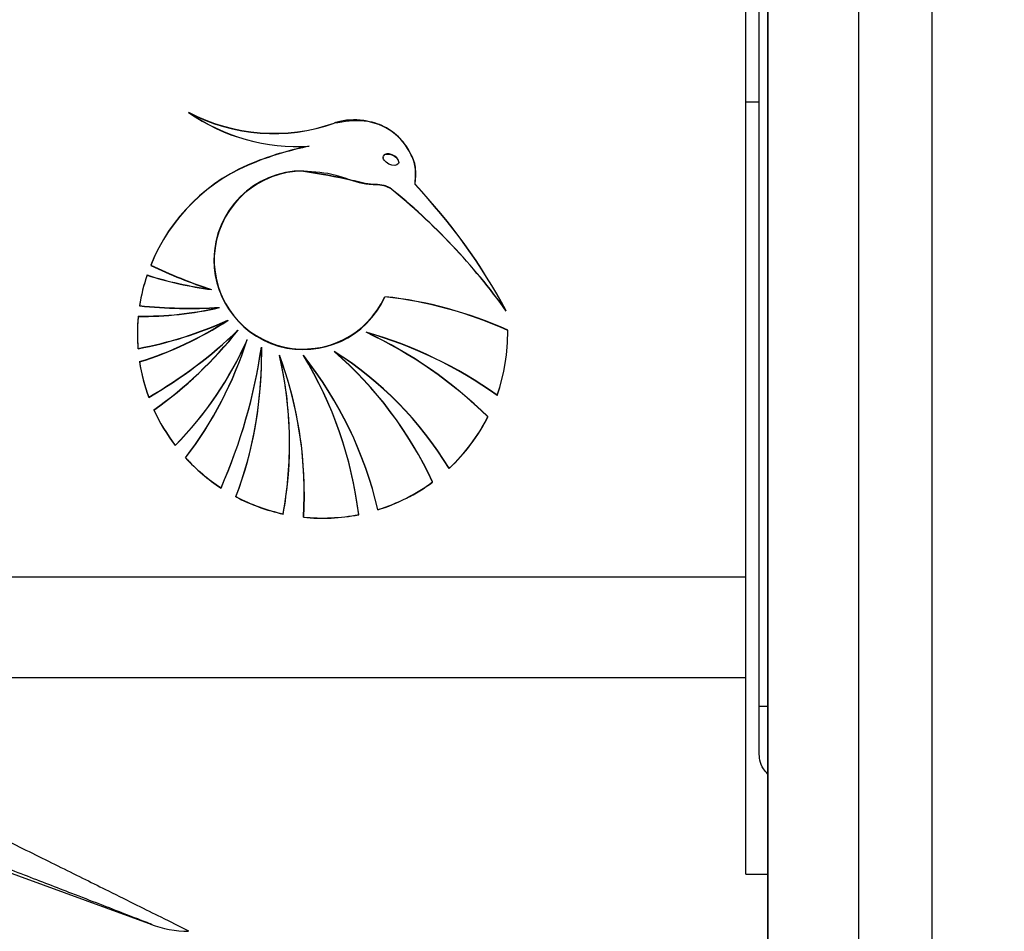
# Model space of a CAD drawing. Header units: millimetres. Extents: x 20 to 26560, y 40 to 18133.
# Tile 20 of 97: x 8913 to 8987, y 5311 to 5379. Entities that reach past the tile are written whole.
import ezdxf

# ---------------------------------------------------------------- set-up
doc = ezdxf.new("R2010")
doc.units = ezdxf.units.MM
doc.header["$LTSCALE"] = 2
doc.layers.add('COMPONENT_GEOMETRY', color=7, linetype='Continuous')
doc.styles.add('SLDTEXTSTYLE0', font='TXT', dxfattribs={"width": 0.75})
doc.dimstyles.new('SLDDIMSTYLE1', dxfattribs={"dimtxt": 150, "dimasz": 6.604, "dimexe": 0, "dimexo": 0.0625, "dimgap": 37.5, "dimtad": 0, "dimtih": 1, "dimtoh": 1, "dimdec": 0, "dimrnd": 1e-09, "dimzin": 12, "dimdsep": 46, "dimtxsty": 'SLDTEXTSTYLE0', "dimsah": 1, "dimcen": 0.09, "dimadec": 0, "dimazin": 3, "dimtfac": 1, "dimtdec": 0, "dimtofl": 0, "dimtmove": 0, "dimatfit": 3, "dimfxl": 1, "dimfrac": 2, "dimtolj": 1, "dimtzin": 12, "dimarcsym": 0})

# ---------------------------------------------------------------- blocks, each defined once
blk = doc.blocks.new('_D_3')
at = {"layer": 'COMPONENT_GEOMETRY', "color": 7}
for p, q in [((8984.055, 7491.327), (6579.839, 7491.327)), ((6586.189, 7491.327), (6586.189, 4817.337)), ((6286.085, 4786.869), (6240.381, 4786.869)), ((6240.381, 4786.869), (6240.381, 4548.744)), ((6886.293, 4786.869), (6931.996, 4786.869)), ((6931.996, 4786.869), (6931.996, 4548.744)), ((6240.381, 4548.744), (6286.085, 4548.744)), ((6931.996, 4548.744), (6886.293, 4548.744)), ((6586.189, 1650.327), (6586.189, 4324.317)), ((8897.92, 1650.327), (6579.839, 1650.327))]:
    blk.add_line(p, q, dxfattribs=at)
for points in [[(6586.189, 7491.327), (6585.173, 7484.723), (6587.205, 7484.723)], [(6586.189, 1650.327), (6587.205, 1656.931), (6585.173, 1656.931)]]:
    blk.add_solid(points, dxfattribs=at)
at = {"layer": 'COMPONENT_GEOMETRY', "color": 7, "char_height": 150, "attachment_point": 1, "style": 'SLDTEXTSTYLE0'}
for s, insert in [('9\'6.98"', (6286.085, 4742.104)), ('2921mm', (6177.022, 4517.677))]:
    blk.add_mtext(s, dxfattribs=dict(at, insert=insert))

msp = doc.modelspace()

# ---------------------------------------------------------------- linework, layer by layer
at = {"color": 8, "linetype": 'Continuous', "lineweight": 25}
for p, q in [((8975.707, 1723.327), (8975.707, 7471.327)), ((8981.172, 7471.327), (8981.172, 1723.327)), ((8968.908, 5940.867), (8968.908, 1723.327)), ((8968.26, 5328.142), (8968.897, 5328.142))]:
    msp.add_line(p, q, dxfattribs=at)
at = {"color": 7, "linetype": 'Continuous', "lineweight": 25}
for p, q in [((8968.897, 5940.861), (8968.897, 1723.327)), ((8968.26, 5328.142), (8968.26, 5940.309)), ((8967.26, 5337.809), (8967.26, 5384.213)), ((8967.26, 5373.309), (8968.26, 5373.309)), ((8934.63, 5369.986), (8934.63, 5369.976)), ((8930.684, 5368.833), (8930.684, 5368.843)), ((8940.164, 5369.155), (8940.164, 5369.139)), ((8941.319, 5368.785), (8941.319, 5368.804)), ((8934.191, 5368.131), (8934.191, 5368.121)), ((8942.541, 5367.137), (8942.566, 5367.809)), ((8942.541, 5367.128), (8942.541, 5367.118)), ((8940.659, 5366.873), (8940.659, 5366.864)), ((8927.505, 5361.485), (8927.505, 5361.465)), ((8927.325, 5359.272), (8927.325, 5359.263)), ((8927.926, 5357.925), (8927.926, 5357.915)), ((8928.555, 5356.975), (8928.555, 5356.966)), ((8929.295, 5356.221), (8929.295, 5356.211)), ((8938.886, 5356.082), (8938.886, 5356.073)), ((8949.469, 5355.954), (8949.469, 5355.973)), ((8930.003, 5355.535), (8930.003, 5355.525)), ((8921.829, 5354.857), (8921.829, 5354.847)), ((8931.052, 5354.967), (8931.06, 5354.248)), ((8931.052, 5354.957), (8931.052, 5354.948)), ((8936.499, 5354.642), (8936.499, 5354.632)), ((8931.06, 5354.238), (8931.06, 5354.248)), ((8931.06, 5354.229), (8931.06, 5354.238)), ((8932.405, 5354.354), (8932.405, 5354.344)), ((8934.191, 5354.354), (8934.191, 5354.344)), ((8922.633, 5351.224), (8922.633, 5351.205)), ((8948.678, 5351.371), (8948.678, 5351.361)), ((8924.616, 5347.623), (8924.616, 5347.604)), ((8933.159, 5347.741), (8933.159, 5347.75)), ((8933.159, 5347.731), (8933.159, 5347.741)), ((8945.093, 5345.92), (8945.093, 5345.901)), ((8928.034, 5344.453), (8928.034, 5344.433)), ((8835.159, 5343.739), (8922.874, 5311.814)), ((8934.252, 5344.128), (8934.252, 5344.138)), ((8939.764, 5342.825), (8939.764, 5342.806)), ((8932.687, 5342.5), (8932.687, 5342.49)), ((8874.84, 5337.809), (8967.26, 5337.809)), ((8967.26, 5330.264), (8967.26, 5337.809)), ((8887.06, 5330.264), (8967.26, 5330.264)), ((8967.26, 5315.576), (8967.26, 5330.264)), ((8968.26, 5324.679), (8968.26, 5328.142)), ((8967.26, 5315.576), (8968.897, 5315.576))]:
    msp.add_line(p, q, dxfattribs=at)
at = {"color": 7, "linetype": 'Continuous', "lineweight": 25, "flags": 128}
msp.add_lwpolyline([(8934.252, 5344.148), (8934.25, 5343.807), (8934.191, 5342.269)], dxfattribs=at)
at = {"color": 7, "linetype": 'Continuous', "lineweight": 25}
for centre, radius, start, end in [((8933.732, 5384.159), 14.192, 235.09287, 273.62844), ((8931.979, 5384.576), 13.635, 242.15474, 289.36037), ((8931.979, 5384.566), 13.635, 242.15474, 289.36037), ((8933.732, 5384.149), 14.192, 235.09287, 273.62844), ((8931.979, 5384.557), 13.635, 242.15474, 289.36038), ((8933.732, 5384.139), 14.192, 235.09287, 273.62844), ((8939.892, 5344.644), 25.892, 101.72563, 110.83342), ((8939.892, 5344.634), 25.892, 101.72563, 110.83342), ((8939.892, 5344.625), 25.892, 101.72563, 110.83342), ((8935.586, 5355.93), 13.812, 110.79179, 158.04052), ((8935.586, 5355.921), 13.812, 110.79179, 158.04052), ((8935.586, 5355.911), 13.812, 110.79179, 158.04052), ((8934.176, 5361.469), 6.672, 89.87071, 179.8629), ((8934.198, 5361.461), 6.67, 90.05457, 335.76701), ((8934.198, 5361.451), 6.67, 90.05457, 335.76701), ((8910.142, 5336.586), 44.532, 28.26732, 43.31801), ((8910.142, 5336.577), 44.532, 28.26732, 43.31801), ((8910.142, 5336.567), 44.532, 28.26732, 43.31801), ((8911.05, 5330.173), 47.162, 35.67259, 51.11162), ((8911.05, 5330.164), 47.162, 35.67259, 51.11162), ((8911.05, 5330.154), 47.162, 35.67259, 51.11162), ((8938.046, 5392.79), 35.182, 244.27674, 252.25798), ((8938.046, 5392.781), 35.182, 244.27674, 252.25798), ((8934.194, 5361.511), 6.69, 180.22075, 335.46795), ((8935.51, 5355.971), 13.725, 161.36056, 171.22386), ((8935.51, 5355.962), 13.725, 161.36056, 171.22386), ((8931.168, 5387.835), 28.811, 252.50021, 262.33598), ((8931.168, 5387.826), 28.811, 252.50021, 262.33598), ((8938.046, 5392.771), 35.182, 244.27674, 252.25798), ((8935.51, 5355.952), 13.725, 161.36056, 171.22386), ((8931.168, 5387.816), 28.811, 252.50021, 262.33598), ((8937.151, 5329.133), 29.765, 65.55762, 83.96543), ((8937.151, 5329.124), 29.765, 65.55762, 83.96543), ((8937.151, 5329.114), 29.765, 65.55762, 83.96543), ((8922.043, 5383.828), 26.553, 269.57643, 282.80175), ((8922.043, 5383.818), 26.553, 269.57643, 282.80175), ((8922.043, 5383.808), 26.553, 269.57643, 282.80175), ((8925.769, 5396.101), 38.227, 264.2587, 273.23496), ((8925.769, 5396.091), 38.227, 264.2587, 273.23496), ((8925.769, 5396.081), 38.227, 264.2587, 273.23496), ((8935.499, 5355.973), 13.715, 174.55112, 179.99997), ((8935.499, 5355.963), 13.715, 174.55109, 184.62838), ((8935.499, 5355.954), 13.715, 174.55109, 184.62838), ((8916.545, 5383.376), 28.995, 280.50007, 294.46937), ((8916.545, 5383.367), 28.995, 280.50007, 294.46937), ((8916.545, 5383.357), 28.995, 280.50007, 294.46937), ((8914.158, 5379.051), 26.348, 287.19139, 303.12365), ((8914.158, 5379.042), 26.348, 287.19139, 303.12365), ((8914.158, 5379.032), 26.348, 287.19139, 303.12365), ((8935.499, 5355.973), 13.715, 180.00002, 184.62838), ((8905.317, 5381.205), 34.622, 300.00874, 313.83405), ((8905.317, 5381.195), 34.622, 300.00874, 313.83405), ((8905.317, 5381.186), 34.622, 300.00874, 313.83405), ((8905.557, 5374.994), 30.259, 305.24886, 321.67623), ((8905.557, 5374.984), 30.259, 305.24886, 321.67623), ((8905.557, 5374.975), 30.259, 305.24886, 321.67623), ((8930.026, 5325.151), 32.184, 54.58381, 74.0216), ((8924.413, 5325.49), 33.852, 45.85041, 64.6885), ((8930.026, 5325.141), 32.184, 54.58381, 74.0216), ((8924.413, 5325.48), 33.852, 45.85041, 64.6885), ((8924.413, 5325.471), 33.852, 45.85041, 64.6885), ((8930.026, 5325.132), 32.184, 54.58381, 74.0216), ((8935.749, 5355.973), 13.72, 340.44129, 1.07302), ((8935.749, 5355.964), 13.72, 340.44129, 1.07302), ((8935.749, 5355.954), 13.72, 340.44129, 1.07302), ((8905.198, 5366.621), 27.166, 315.62765, 335.93726), ((8905.198, 5366.611), 27.166, 315.62765, 335.93726), ((8905.198, 5366.601), 27.166, 315.62765, 335.93726), ((8901.589, 5364.751), 29.868, 322.82191, 342.04563), ((8901.589, 5364.742), 29.868, 322.82191, 342.04563), ((8901.589, 5364.732), 29.868, 322.82191, 342.04563), ((8891.081, 5360.75), 40.387, 336.20202, 351.76795), ((8891.081, 5360.74), 40.387, 336.20202, 351.76795), ((8891.081, 5360.73), 40.387, 336.20202, 351.76795), ((8901.436, 5354.239), 29.624, 339.33401, 1.38831), ((8901.436, 5354.23), 29.624, 339.33401, 1.38831), ((8921.879, 5331.667), 27.24, 31.54874, 57.53943), ((8917.308, 5332.529), 29.286, 24.97389, 49.05848), ((8921.879, 5331.658), 27.24, 31.54874, 57.53943), ((8917.308, 5332.52), 29.286, 24.97389, 49.05848), ((8917.308, 5332.51), 29.286, 24.97389, 49.05848), ((8921.879, 5331.648), 27.24, 31.54874, 57.53943), ((8935.511, 5355.975), 13.727, 188.77649, 200.25013), ((8935.511, 5355.965), 13.727, 188.77649, 200.25013), ((8935.511, 5355.956), 13.727, 188.77649, 200.25013), ((8901.435, 5354.249), 29.625, 339.33415, 359.99777), ((8905.079, 5344.147), 29.173, 0.00189, 20.49992), ((8903.779, 5347.75), 29.38, 0.0006, 13.00885), ((8905.08, 5344.138), 29.171, 356.30882, 20.50028), ((8903.782, 5347.741), 29.377, 349.72279, 13.00935), ((8903.782, 5347.731), 29.377, 349.72279, 13.00935), ((8905.08, 5344.128), 29.171, 356.30882, 20.50028), ((8911.021, 5336.057), 29.53, 13.24855, 38.31055), ((8908.675, 5338.825), 29.875, 6.98872, 31.3402), ((8911.021, 5336.048), 29.53, 13.24855, 38.31055), ((8908.675, 5338.815), 29.875, 6.98872, 31.3402), ((8908.675, 5338.806), 29.875, 6.98872, 31.3402), ((8911.021, 5336.038), 29.53, 13.24855, 38.31055), ((8935.546, 5355.99), 13.765, 204.49523, 217.4333), ((8935.546, 5355.981), 13.765, 204.49523, 217.4333), ((8935.546, 5355.971), 13.765, 204.49523, 217.4333), ((8935.692, 5356), 13.784, 313.00357, 333.17283), ((8935.692, 5355.99), 13.784, 313.00357, 333.17283), ((8935.692, 5355.981), 13.784, 313.00357, 333.17283), ((8903.781, 5347.75), 29.377, 349.72268, 359.99974), ((8935.592, 5356.029), 13.825, 222.4249, 236.8599), ((8935.592, 5356.02), 13.825, 222.4249, 236.8599), ((8935.592, 5356.01), 13.825, 222.4249, 236.8599), ((8935.638, 5356.063), 13.867, 287.31009, 306.34406), ((8935.638, 5356.054), 13.867, 287.31009, 306.34406), ((8935.638, 5356.044), 13.867, 287.31009, 306.34406), ((8935.622, 5356.079), 13.884, 242.23488, 257.79701), ((8935.622, 5356.069), 13.884, 242.23488, 257.79701), ((8935.622, 5356.06), 13.884, 242.23488, 257.79701), ((8935.627, 5356.1), 13.906, 264.075, 281.20255), ((8935.627, 5356.091), 13.906, 264.075, 281.20255), ((8935.627, 5356.081), 13.906, 264.075, 281.20255), ((8925.671, 5319.309), 8, 248.77679, 269.58123)]:
    msp.add_arc(centre, radius, start, end, dxfattribs=at)
msp.add_ellipse((8940.741, 5368.97), major_axis=(0.555, -0.276), ratio=0.581721, dxfattribs=at)
msp.add_ellipse((8940.741, 5368.989), major_axis=(0.555, -0.276), ratio=0.581721, start_param=0.280282, end_param=3.138313, dxfattribs=at)
for points, knots in [([(8942.565, 5367.809), (8942.577, 5367.963), (8942.619, 5368.493), (8942.269, 5369.42), (8941.565, 5370.513), (8940.426, 5371.438), (8938.808, 5371.973), (8937.428, 5371.989), (8936.638, 5371.754), (8936.499, 5371.712)], [0, 0, 0, 0, 0.055234, 0.190554, 0.344404, 0.521829, 0.70437, 0.948233, 1, 1, 1, 1]), ([(8942.541, 5367.128), (8942.582, 5367.507), (8942.663, 5368.263), (8942.28, 5369.412), (8941.561, 5370.503), (8940.427, 5371.429), (8938.807, 5371.963), (8937.428, 5371.98), (8936.638, 5371.744), (8936.499, 5371.703)], [0, 0, 0, 0, 0.125845, 0.251052, 0.393403, 0.557567, 0.726466, 0.952102, 1, 1, 1, 1]), ([(8942.541, 5367.118), (8942.582, 5367.496), (8942.663, 5368.25), (8942.183, 5369.703), (8940.957, 5371.203), (8938.749, 5372.071), (8937.251, 5371.819), (8936.499, 5371.693)], [0, 0, 0, 0, 0.125863, 0.251162, 0.500722, 0.749637, 1, 1, 1, 1]), ([(8934.191, 5368.141), (8935.407, 5367.943), (8937.157, 5367.66), (8939.082, 5367.122), (8940.067, 5367.145), (8940.463, 5366.97), (8940.659, 5366.883)], [0, 0, 0, 0, 0.5598891, 0.8057975, 0.903562, 1, 1, 1, 1]), ([(8934.191, 5368.131), (8935.013, 5368.084), (8936.53, 5367.998), (8938.254, 5367.184), (8939.518, 5367.135), (8940.232, 5367.097), (8940.545, 5366.933), (8940.659, 5366.873)], [0, 0, 0, 0, 0.369936, 0.682977, 0.841031, 0.942257, 1, 1, 1, 1]), ([(8934.191, 5368.121), (8935.407, 5367.924), (8937.157, 5367.641), (8939.082, 5367.103), (8940.067, 5367.125), (8940.463, 5366.951), (8940.659, 5366.864)], [0, 0, 0, 0, 0.559889, 0.805798, 0.903562, 1, 1, 1, 1]), ([(8922.874, 5311.816), (8922.809, 5311.841), (8922.658, 5311.899), (8920.606, 5312.697), (8917.327, 5313.968), (8913.364, 5315.498), (8908.9, 5317.216), (8903.545, 5319.268), (8895.199, 5322.449), (8888.695, 5324.899), (8884.328, 5326.544)], [0, 0, 0, 0, 0.0607504, 0.143106, 0.2632798, 0.3548247, 0.4476484, 0.5841913, 0.7208399, 1, 1, 1, 1]), ([(8968.897, 5323.081), (8968.787, 5323.2), (8968.516, 5323.491), (8968.303, 5324.06), (8968.274, 5324.486), (8968.26, 5324.679)], [0, 0, 0, 0, 0.274739, 0.671575, 1, 1, 1, 1])]:
    msp.add_open_spline(points, degree=3, knots=knots, dxfattribs=at)
at = {"color": 8, "linetype": 'Continuous', "lineweight": 25}
msp.add_open_spline([(8887.06, 5330.264), (8891.385, 5328.17), (8897.913, 5325.01), (8906.241, 5320.932), (8911.652, 5318.269), (8916.134, 5316.053), (8920.136, 5314.068), (8923.417, 5312.434), (8925.405, 5311.442), (8925.549, 5311.37), (8925.611, 5311.339)], degree=3, knots=[0, 0, 0, 0, 0.261503, 0.39473, 0.529163, 0.620853, 0.713725, 0.839966, 0.930815, 1, 1, 1, 1], dxfattribs=at)

# ---------------------------------------------------------------- dimensions: what is measured, and where the dimension line sits
at = {"layer": 'COMPONENT_GEOMETRY', "color": 7}
dim = msp.add_linear_dim(base=(6586.189, 7491.327), p1=(8900.46, 1650.327), p2=(8986.595, 7491.327), angle=90, dimstyle='SLDDIMSTYLE1', dxfattribs=at)
dim.commit()
dim.dimension.update_dxf_attribs({"geometry": '_D_3', "text_midpoint": (6586.189, 4570.827), "dimtype": 160})

doc.saveas('drawing.dxf')
